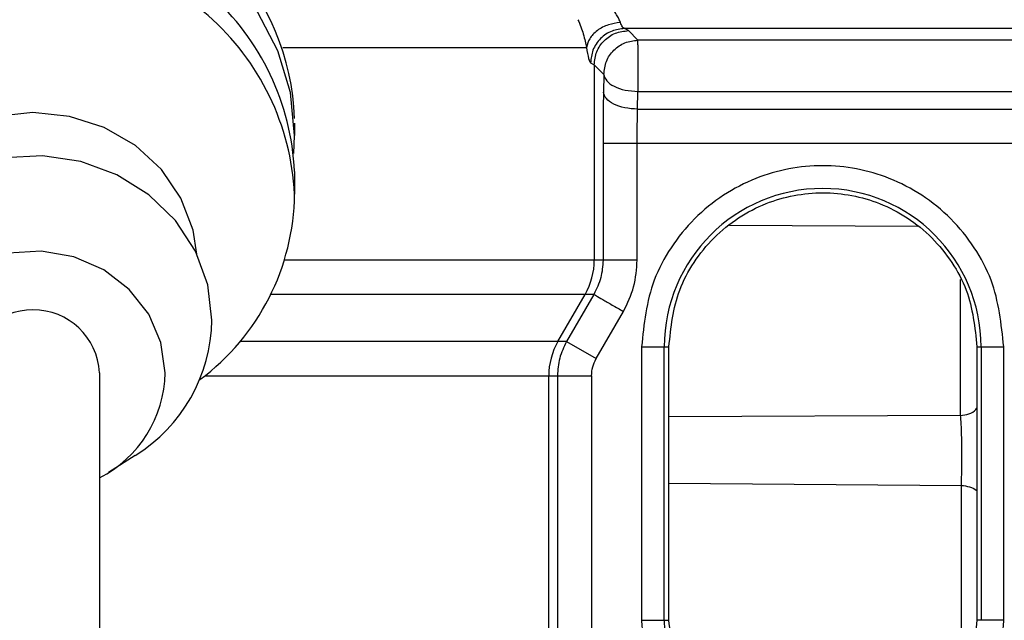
# Model space of a CAD drawing. Header units: inches. Extents: x 144.9 to 238.4, y 214.8 to 247.7.
# Tile 51 of 256: x 158.7409 to 158.8473, y 225.1458 to 225.2107. Entities that reach past the tile are written whole.
import ezdxf

# ---------------------------------------------------------------- set-up
doc = ezdxf.new("R2010")
doc.units = ezdxf.units.IN
doc.header["$LTSCALE"] = 0.25
doc.header["$MEASUREMENT"] = 0
doc.layers.add('ANNOTATIONS', color=1, linetype='Continuous')
doc.layers.add('MOTOR RH', color=7, linetype='Continuous')
doc.styles.add('ARIAL', font='arial.ttf', dxfattribs={"height": 0.09375})
doc.dimstyles.new('STANDARD$0', dxfattribs={"dimtxt": 0.09375, "dimasz": 0.09375, "dimexe": 0.03125, "dimexo": 0.046875, "dimgap": 0.09, "dimtad": 0, "dimtih": 1, "dimtoh": 1, "dimdec": 4, "dimzin": 0, "dimdsep": 46, "dimtxsty": 'ARIAL', "dimcen": 0.09, "dimadec": 0, "dimazin": 0, "dimtfac": 1, "dimtdec": 4, "dimtofl": 0, "dimtmove": 0, "dimatfit": 1, "dimfxl": 1, "dimtolj": 1, "dimtzin": 0, "dimarcsym": 0})

# ---------------------------------------------------------------- blocks, each defined once
blk = doc.blocks.new('*D61')
at = {"layer": 'ANNOTATIONS', "color": 0, "lineweight": -2, "transparency": 16777216}
for p, q in [((158.0267998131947, 223.8493624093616), (158.0267998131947, 225.9990556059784)), ((159.1674248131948, 224.9900478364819), (159.1674248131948, 225.9990556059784)), ((158.1205498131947, 225.9678056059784), (158.312002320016, 225.9678056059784)), ((159.0736748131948, 225.9678056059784), (158.8822223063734, 225.9678056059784))]:
    blk.add_line(p, q, dxfattribs=at)
at = {"layer": 'ANNOTATIONS', "color": 0, "transparency": 16777216}
for points in [[(158.1205498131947, 225.9834306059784), (158.1205498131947, 225.9521806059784), (158.0267998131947, 225.9678056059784)], [(159.0736748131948, 225.9834306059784), (159.0736748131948, 225.9521806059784), (159.1674248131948, 225.9678056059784)]]:
    blk.add_solid(points, dxfattribs=at)
at = {"layer": 'defpoints', "color": 0, "transparency": 16777216}
for p in [(158.0267998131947, 225.9678056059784), (159.1674248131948, 224.9431728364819), (158.0267998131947, 223.8024874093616)]:
    blk.add_point(p, dxfattribs=at)
at = {"layer": 'ANNOTATIONS', "color": 0, "transparency": 16777216, "insert": (158.5971123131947, 225.9678056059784), "char_height": 0.09375, "attachment_point": 5, "style": 'ARIAL'}
blk.add_mtext('\\A1;18 5/8"', dxfattribs=at)
blk = doc.blocks.new('*D63')
at = {"layer": 'ANNOTATIONS', "color": 0, "lineweight": -2, "transparency": 16777216}
for p, q in [((158.0267998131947, 223.8493624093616), (158.0267998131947, 226.3654182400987)), ((159.5003668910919, 225.1127240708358), (159.5003668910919, 226.3654182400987)), ((158.1205498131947, 226.3341682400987), (158.559241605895, 226.3341682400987)), ((159.4066168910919, 226.3341682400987), (158.9679250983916, 226.3341682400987))]:
    blk.add_line(p, q, dxfattribs=at)
at = {"layer": 'ANNOTATIONS', "color": 0, "transparency": 16777216}
for points in [[(158.1205498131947, 226.3497932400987), (158.1205498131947, 226.3185432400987), (158.0267998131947, 226.3341682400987)], [(159.4066168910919, 226.3497932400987), (159.4066168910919, 226.3185432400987), (159.5003668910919, 226.3341682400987)]]:
    blk.add_solid(points, dxfattribs=at)
at = {"layer": 'defpoints', "color": 0, "transparency": 16777216}
for p in [(158.0267998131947, 226.3341682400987), (159.5003668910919, 225.0658490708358), (158.0267998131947, 223.8024874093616)]:
    blk.add_point(p, dxfattribs=at)
at = {"layer": 'ANNOTATIONS', "color": 0, "transparency": 16777216, "insert": (158.7635833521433, 226.3341682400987), "char_height": 0.09375, "attachment_point": 5, "style": 'ARIAL'}
blk.add_mtext('\\A1;24""', dxfattribs=at)

msp = doc.modelspace()

# ---------------------------------------------------------------- linework, layer by layer
at = {"layer": 'MOTOR RH'}
for p, q in [((158.8511644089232, 225.2097143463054), (158.8062481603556, 225.2097143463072)), ((158.8066627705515, 225.2094920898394), (158.8062481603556, 225.2097143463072)), ((158.8076984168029, 225.2084564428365), (158.8066627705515, 225.2094920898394)), ((158.7693510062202, 225.2076801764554), (158.8021327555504, 225.2076801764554)), ((158.8499065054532, 225.2084564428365), (158.8076984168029, 225.2084564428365)), ((158.8076984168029, 225.2079641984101), (158.8076984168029, 225.2084564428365)), ((158.8025739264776, 225.2060256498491), (158.8029740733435, 225.2058033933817)), ((158.8029740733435, 225.2058033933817), (158.8029740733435, 225.1847083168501)), ((158.8029740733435, 225.2058033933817), (158.8040097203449, 225.2047677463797)), ((158.8040097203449, 225.2047677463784), (158.8039711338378, 225.2028538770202)), ((158.8076598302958, 225.2010084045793), (158.8076984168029, 225.2029222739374)), ((158.8076984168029, 225.2029222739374), (158.8499065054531, 225.2029222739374)), ((158.8076598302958, 225.2010084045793), (158.8499450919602, 225.2010084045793)), ((158.7706046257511, 225.1995156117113), (158.7706046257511, 225.1981882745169)), ((158.8039193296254, 225.1973174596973), (158.8039193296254, 225.1847083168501)), ((158.8499968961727, 225.1973174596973), (158.8039193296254, 225.1973174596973)), ((158.8076080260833, 225.1847083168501), (158.8076080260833, 225.1973174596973)), ((158.7706046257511, 225.1942833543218), (158.7706046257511, 225.1918427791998)), ((158.8379173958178, 225.188346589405), (158.8175805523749, 225.1884699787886)), ((158.8076080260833, 225.1847083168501), (158.7695208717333, 225.1847083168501)), ((158.8425351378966, 225.1679209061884), (158.8425351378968, 225.1826197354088)), ((158.8029291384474, 225.1810173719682), (158.7680410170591, 225.1810173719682)), ((158.7990441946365, 225.1759194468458), (158.8019856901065, 225.1810173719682)), ((158.8029291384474, 225.1810173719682), (158.799984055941, 225.1759194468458)), ((158.8031785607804, 225.1740739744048), (158.8061236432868, 225.1791718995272)), ((158.799984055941, 225.1759194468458), (158.7646906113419, 225.1759194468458)), ((158.799984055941, 225.1759194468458), (158.8031785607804, 225.1740739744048)), ((158.808083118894, 225.1753484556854), (158.808083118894, 225.14582089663)), ((158.808083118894, 225.1753484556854), (158.8110364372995, 225.1753484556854)), ((158.8105403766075, 225.14582089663), (158.8105403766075, 225.1753484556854)), ((158.8110364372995, 225.14582089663), (158.8110364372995, 225.1753484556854)), ((158.8443096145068, 225.1753484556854), (158.8472020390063, 225.1753484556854)), ((158.8443096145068, 225.1753484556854), (158.8443096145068, 225.14582089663)), ((158.8447447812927, 225.1753484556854), (158.8447447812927, 225.14582089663)), ((158.8472020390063, 225.14582089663), (158.8472020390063, 225.1753484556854)), ((158.7495416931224, 225.1725528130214), (158.7495416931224, 224.9349580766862)), ((158.7609054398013, 225.1722285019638), (158.8026837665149, 225.1722285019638)), ((158.7980558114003, 225.1287062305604), (158.7980558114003, 225.1722285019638)), ((158.7989950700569, 225.1722285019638), (158.7989950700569, 225.1296454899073)), ((158.8026837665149, 225.1722285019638), (158.802683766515, 225.1259567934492)), ((158.8425351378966, 225.1679209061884), (158.8110364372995, 225.1677793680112)), ((158.753401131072, 225.16362153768), (158.7505149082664, 225.1617702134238)), ((158.8110364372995, 225.1606167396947), (158.8426208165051, 225.1603932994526)), ((158.8426208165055, 225.1389374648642), (158.8426208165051, 225.1603932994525)), ((158.808083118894, 225.14582089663), (158.8110364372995, 225.14582089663)), ((158.8472020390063, 225.14582089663), (158.8443096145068, 225.14582089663))]:
    msp.add_line(p, q, dxfattribs=at)
at = {"layer": 'MOTOR RH', "flags": 128}
for points in [[(158.7705249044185, 225.1962358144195), (158.7706046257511, 225.1981882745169), (158.7701506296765, 225.2028320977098), (158.76880323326, 225.2073266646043), (158.7666057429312, 225.2115275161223), (158.7636287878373, 225.2152996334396), (158.7599680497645, 225.2185217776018), (158.7557411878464, 225.2210903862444), (158.7510840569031, 225.2229229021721), (158.7461463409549, 225.2239604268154), (158.7414741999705, 225.224183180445)], [(158.7600509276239, 225.185362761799), (158.7596425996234, 225.1879517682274), (158.7583310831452, 225.1914022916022), (158.7562184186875, 225.1944976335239), (158.753410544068, 225.1970825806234), (158.7500482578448, 225.1990275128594), (158.7463001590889, 225.2002349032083), (158.7423541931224, 225.2006442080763), (158.7384082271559, 225.2002349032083), (158.7346601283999, 225.1990275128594), (158.7312978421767, 225.1970825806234), (158.7284899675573, 225.1944976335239), (158.7263773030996, 225.1914022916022), (158.7250657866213, 225.1879517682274), (158.7246574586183, 225.1853627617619)], [(158.7616780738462, 225.1782176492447), (158.7612262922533, 225.1820419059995), (158.7598920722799, 225.1856873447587), (158.7577378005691, 225.1889835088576), (158.7548642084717, 225.1917762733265), (158.7514056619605, 225.1939350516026), (158.7475238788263, 225.1953589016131), (158.7434003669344, 225.195981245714), (158.7392279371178, 225.1957729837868), (158.7352016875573, 225.1947438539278), (158.7315098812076, 225.1929419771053), (158.7283251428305, 225.190451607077), (158.7257963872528, 225.1873891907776), (158.724041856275, 225.1838979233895), (158.7231435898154, 225.1801410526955), (158.7231435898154, 225.1762942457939), (158.724041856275, 225.1725373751), (158.7257963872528, 225.1690461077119), (158.7283251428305, 225.1659836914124), (158.7313072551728, 225.16362153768)], [(158.7566293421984, 225.1725528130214), (158.75618086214, 225.1758210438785), (158.7548636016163, 225.1788839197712), (158.7527603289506, 225.1815489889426), (158.7500032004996, 225.1836487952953), (158.7467654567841, 225.1850514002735), (158.7432505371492, 225.185668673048), (158.7396792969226, 225.1854618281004), (158.7362761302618, 225.1844438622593), (158.7332548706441, 225.1826787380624), (158.7308053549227, 225.1802773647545), (158.729081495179, 225.1773906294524), (158.7281916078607, 225.1741999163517), (158.7281916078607, 225.1709057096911), (158.729081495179, 225.1677149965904), (158.7308053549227, 225.1648282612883), (158.7332548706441, 225.1624268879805), (158.7351666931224, 225.1611983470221)]]:
    msp.add_lwpolyline(points, dxfattribs=at)
at = {"layer": 'MOTOR RH'}
for centre, radius, start, end in [((158.7438384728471, 225.1990791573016), 0.02678263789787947, 2.010377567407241, 83.3691413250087), ((158.7432953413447, 225.1930023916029), 0.02733931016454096, 2.685533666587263, 93.96886615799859), ((158.7431921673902, 225.1904638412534), 0.02744711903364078, 2.879741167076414, 94.7474268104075), ((158.7453624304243, 225.1921084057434), 0.02524359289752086, 306.523467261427, 359.397092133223), ((158.8276425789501, 225.1753484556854), 0.01710220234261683, 2.099552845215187e-08, 179.9999999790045), ((158.7955887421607, 225.1847081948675), 0.007385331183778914, 330.0165058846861, 0.0009463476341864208), ((158.7423541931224, 225.1721559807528), 0.007198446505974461, 3.160174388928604, 176.8398256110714), ((158.7442074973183, 225.1784797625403), 0.01747254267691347, 301.7474491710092, 359.1404485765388), ((158.8054411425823, 225.1722286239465), 0.007385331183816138, 150.0165058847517, 180.000946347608), ((158.7435748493, 225.1728122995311), 0.01305707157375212, 297.1925181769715, 358.8612714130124), ((158.8276425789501, 225.14582089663), 0.01710220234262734, 179.9999999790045, 235.7903977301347)]:
    msp.add_arc(centre, radius, start, end, dxfattribs=at)
for points, knots in [([(158.8057910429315, 225.2103761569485), (158.8057444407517, 225.2104992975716), (158.8056466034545, 225.2107578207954), (158.8053938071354, 225.2112208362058), (158.8050270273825, 225.2117136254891), (158.8047128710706, 225.2120149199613), (158.8045475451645, 225.2121734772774)], [0, 0, 0, 0, 0.2183689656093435, 0.4584469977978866, 0.7150057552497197, 1, 1, 1, 1]), ([(158.8012136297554, 225.2106757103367), (158.8013246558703, 225.2104143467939), (158.8015477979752, 225.2098890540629), (158.8018032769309, 225.2090845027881), (158.8020021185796, 225.2083053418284), (158.8020882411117, 225.2078932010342), (158.8021327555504, 225.2076801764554)], [0, 0, 0, 0, 0.222345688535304, 0.4468740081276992, 0.7141039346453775, 1, 1, 1, 1]), ([(158.8057910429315, 225.2103761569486), (158.8053536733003, 225.210313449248), (158.8044471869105, 225.2101834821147), (158.8032589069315, 225.2095462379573), (158.802394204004, 225.2086705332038), (158.8022178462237, 225.2080024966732), (158.8021327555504, 225.2076801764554)], [0, 0, 0, 0, 0.241244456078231, 0.5000000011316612, 0.7587555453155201, 1, 1, 1, 1]), ([(158.8062481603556, 225.2097143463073), (158.8057868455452, 225.2096637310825), (158.8050772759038, 225.2095858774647), (158.8042232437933, 225.2091248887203), (158.8036352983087, 225.2086487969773), (158.8031610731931, 225.2080585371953), (158.8027018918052, 225.2072011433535), (158.8026243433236, 225.2064887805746), (158.8025739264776, 225.2060256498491)], [0, 0, 0, 0, 0.2395026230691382, 0.3683900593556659, 0.4999999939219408, 0.6316099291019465, 0.7604973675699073, 1, 1, 1, 1]), ([(158.8062481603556, 225.2097143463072), (158.8061728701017, 225.2097524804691), (158.8060222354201, 225.2098287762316), (158.8058681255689, 225.2101936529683), (158.8057910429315, 225.2103761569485)], [0, 0, 0, 0, 0.4998201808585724, 1, 1, 1, 1]), ([(158.8021327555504, 225.2076801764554), (158.8022075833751, 225.2072209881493), (158.8023555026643, 225.2063132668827), (158.8025016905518, 225.2061207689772), (158.8025739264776, 225.2060256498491)], [0, 0, 0, 0, 0.505869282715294, 0.9999999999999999, 0.9999999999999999, 0.9999999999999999, 0.9999999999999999]), ([(158.8039711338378, 225.2028538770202), (158.8039561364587, 225.2019800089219), (158.8039261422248, 225.200232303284), (158.8039216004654, 225.1982890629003), (158.8039193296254, 225.1973174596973)], [0, 0, 0, 0, 0.5000087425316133, 1, 1, 1, 1]), ([(158.8076080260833, 225.1973174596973), (158.8076102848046, 225.1979575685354), (158.8076148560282, 225.1992530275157), (158.8076447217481, 225.2004187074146), (158.8076598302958, 225.2010084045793)], [0, 0, 0, 0, 0.4941174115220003, 1, 1, 1, 1]), ([(158.8472020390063, 225.1753484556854), (158.8469407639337, 225.17780878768), (158.8465388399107, 225.1815935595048), (158.8440998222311, 225.1861486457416), (158.8415754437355, 225.1892778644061), (158.8384418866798, 225.1918184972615), (158.8338881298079, 225.1941811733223), (158.8276425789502, 225.1953803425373), (158.8213970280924, 225.1941811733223), (158.8168432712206, 225.1918184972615), (158.8137097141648, 225.1892778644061), (158.8111853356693, 225.1861486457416), (158.8087463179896, 225.1815935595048), (158.8083443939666, 225.17780878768), (158.808083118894, 225.1753484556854)], [0, 0, 0, 0, 0.1197284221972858, 0.1841803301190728, 0.2499999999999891, 0.3158196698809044, 0.3802715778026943, 0.499999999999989, 0.6197284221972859, 0.6841803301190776, 0.7499999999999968, 0.8158196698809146, 0.8802715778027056, 1, 1, 1, 1]), ([(158.8110364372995, 225.1753484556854), (158.8112586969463, 225.1774411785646), (158.8116006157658, 225.1806605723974), (158.8136751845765, 225.1845348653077), (158.8158223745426, 225.1871964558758), (158.8184876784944, 225.1893573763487), (158.8223610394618, 225.1913669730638), (158.8276730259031, 225.1923867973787), (158.8329850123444, 225.1913669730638), (158.8368583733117, 225.1893573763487), (158.8395236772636, 225.1871964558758), (158.8416708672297, 225.1845348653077), (158.8437454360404, 225.1806605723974), (158.8440873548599, 225.1774411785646), (158.8443096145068, 225.1753484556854)], [0, 0, 0, 0, 0.1196944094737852, 0.1841349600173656, 0.2499505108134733, 0.3157743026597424, 0.3802375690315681, 0.5000000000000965, 0.6197624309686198, 0.6842256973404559, 0.7500494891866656, 0.8158650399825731, 0.8803055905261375, 1, 1, 1, 1]), ([(158.8039193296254, 225.1847083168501), (158.8038769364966, 225.1840682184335), (158.8037911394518, 225.1827727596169), (158.8032187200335, 225.1816070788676), (158.8029291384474, 225.1810173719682)], [0, 0, 0, 0, 0.4941094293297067, 1, 1, 1, 1]), ([(158.8061236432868, 225.1791718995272), (158.8065533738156, 225.1800457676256), (158.8074128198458, 225.1817934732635), (158.807542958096, 225.1837367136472), (158.8076080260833, 225.1847083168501)], [0, 0, 0, 0, 0.5000087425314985, 1, 1, 1, 1]), ([(158.799984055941, 225.1759194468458), (158.799694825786, 225.1753297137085), (158.7991230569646, 225.1741638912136), (158.7990373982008, 225.1728685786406), (158.7989950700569, 225.1722285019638)], [0, 0, 0, 0, 0.5058515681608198, 1, 1, 1, 1]), ([(158.8026837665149, 225.1722285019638), (158.8027051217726, 225.1725524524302), (158.8027478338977, 225.1732003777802), (158.8030349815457, 225.1737827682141), (158.8031785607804, 225.1740739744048)], [0, 0, 0, 0, 0.4999811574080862, 1, 1, 1, 1]), ([(158.8425351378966, 225.1679209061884), (158.8428396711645, 225.1679684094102), (158.8434487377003, 225.1680634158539), (158.8440751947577, 225.1684121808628), (158.8442719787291, 225.1687032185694), (158.8443096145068, 225.1687588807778)], [0, 0, 0, 0, 0.4471306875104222, 0.894261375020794, 1, 1, 1, 1]), ([(158.8426208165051, 225.1603932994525), (158.8426330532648, 225.1606867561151), (158.8426575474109, 225.1612741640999), (158.8426791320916, 225.1623139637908), (158.8426879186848, 225.1634060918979), (158.842682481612, 225.1645096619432), (158.8426633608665, 225.1655667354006), (158.8426312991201, 225.1665198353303), (158.8425886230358, 225.1673435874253), (158.8425530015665, 225.1677280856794), (158.8425351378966, 225.1679209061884)], [0, 0, 0, 0, 0.1248616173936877, 0.2499337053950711, 0.3744780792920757, 0.4990588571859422, 0.6241013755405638, 0.7488985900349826, 0.8740761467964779, 1, 1, 1, 1]), ([(158.8426208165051, 225.1603932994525), (158.8429161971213, 225.1603527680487), (158.8435069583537, 225.160271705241), (158.8440989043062, 225.1600205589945), (158.8442810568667, 225.1598192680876), (158.8443096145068, 225.1597877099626)], [0, 0, 0, 0, 0.4574715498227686, 0.9149430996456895, 1, 1, 1, 1]), ([(158.808083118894, 225.14582089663), (158.8081914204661, 225.1442567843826), (158.8084113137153, 225.1410810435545), (158.810201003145, 225.1365879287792), (158.8129105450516, 225.1325817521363), (158.8154132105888, 225.1306144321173), (158.8166458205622, 225.1296454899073)], [0, 0, 0, 0, 0.2462594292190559, 0.4999999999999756, 0.7537405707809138, 1, 1, 1, 1]), ([(158.8443096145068, 225.14582089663), (158.8440873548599, 225.1437281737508), (158.8437454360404, 225.140508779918), (158.8416708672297, 225.1366344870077), (158.8395236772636, 225.1339728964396), (158.8368583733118, 225.1318119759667), (158.8329850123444, 225.1298023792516), (158.8276730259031, 225.1287825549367), (158.8223610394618, 225.1298023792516), (158.8184876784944, 225.1318119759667), (158.8158223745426, 225.1339728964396), (158.8136751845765, 225.1366344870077), (158.8116006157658, 225.140508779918), (158.8112586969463, 225.1437281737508), (158.8110364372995, 225.14582089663)], [0, 0, 0, 0, 0.1196944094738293, 0.1841349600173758, 0.2499505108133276, 0.3157743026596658, 0.3802375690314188, 0.4999999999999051, 0.6197624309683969, 0.6842256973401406, 0.75004948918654, 0.8158650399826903, 0.8803055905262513, 1, 1, 1, 1]), ([(158.8386393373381, 225.1296454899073), (158.8398719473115, 225.1306144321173), (158.8423746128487, 225.1325817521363), (158.8450841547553, 225.1365879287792), (158.8468738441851, 225.1410810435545), (158.8470937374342, 225.1442567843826), (158.8472020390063, 225.14582089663)], [0, 0, 0, 0, 0.2462594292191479, 0.5000000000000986, 0.7537405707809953, 1, 1, 1, 1])]:
    msp.add_open_spline(points, degree=3, knots=knots, dxfattribs=at)
for points in [[(158.8029740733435, 225.2058033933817), (158.8030300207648, 225.2062863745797), (158.8031419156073, 225.2072523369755), (158.8039951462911, 225.2084710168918), (158.8052138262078, 225.2093242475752), (158.8061797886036, 225.2094361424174), (158.8066627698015, 225.2094920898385)], [(158.8040097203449, 225.2047677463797), (158.8040656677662, 225.2052507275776), (158.8041775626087, 225.2062166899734), (158.8050307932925, 225.2074353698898), (158.8062494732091, 225.2082886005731), (158.807215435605, 225.2084004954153), (158.8076984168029, 225.2084564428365)], [(158.8076984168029, 225.2079641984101), (158.8076984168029, 225.2076743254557), (158.8076984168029, 225.2070945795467), (158.8076984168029, 225.2057453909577), (158.8076984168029, 225.2042620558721), (158.8076984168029, 225.2033688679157), (158.8076984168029, 225.2029222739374)], [(158.8040097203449, 225.2047677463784), (158.804077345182, 225.2045304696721), (158.8042125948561, 225.2040559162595), (158.8050709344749, 225.203453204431), (158.8062756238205, 225.2030237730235), (158.8072241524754, 225.2029561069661), (158.8076984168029, 225.2029222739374)], [(158.8076598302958, 225.2010084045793), (158.8071855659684, 225.201042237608), (158.8062370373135, 225.2011099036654), (158.8050323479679, 225.2015393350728), (158.8041740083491, 225.2021420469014), (158.8040387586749, 225.2026166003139), (158.8039711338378, 225.2028538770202)], [(158.8029291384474, 225.1810173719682), (158.8029877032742, 225.1809835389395), (158.8031048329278, 225.1809158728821), (158.8038481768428, 225.1804864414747), (158.8048914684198, 225.1798837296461), (158.8057129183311, 225.1794091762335), (158.8061236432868, 225.1791718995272)]]:
    msp.add_open_spline(points, degree=3, dxfattribs=at)

# ---------------------------------------------------------------- dimensions: what is measured, and where the dimension line sits
at = {"layer": 'ANNOTATIONS'}
for base, p1, text, picture, middle in [((158.0267998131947, 226.3341682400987), (159.5003668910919, 225.0658490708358), '24""', '*D63', (158.7635833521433, 226.3341682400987)), ((158.0267998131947, 225.9678056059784), (159.1674248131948, 224.9431728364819), '18 5/8"', '*D61', (158.5971123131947, 225.9678056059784))]:
    dim = msp.add_linear_dim(base=base, p1=p1, p2=(158.0267998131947, 223.8024874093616), text=text, dimstyle='STANDARD$0', dxfattribs=at)
    dim.commit()
    dim.dimension.update_dxf_attribs({"geometry": picture, "text_midpoint": middle, "dimtype": 160})

doc.saveas('drawing.dxf')
